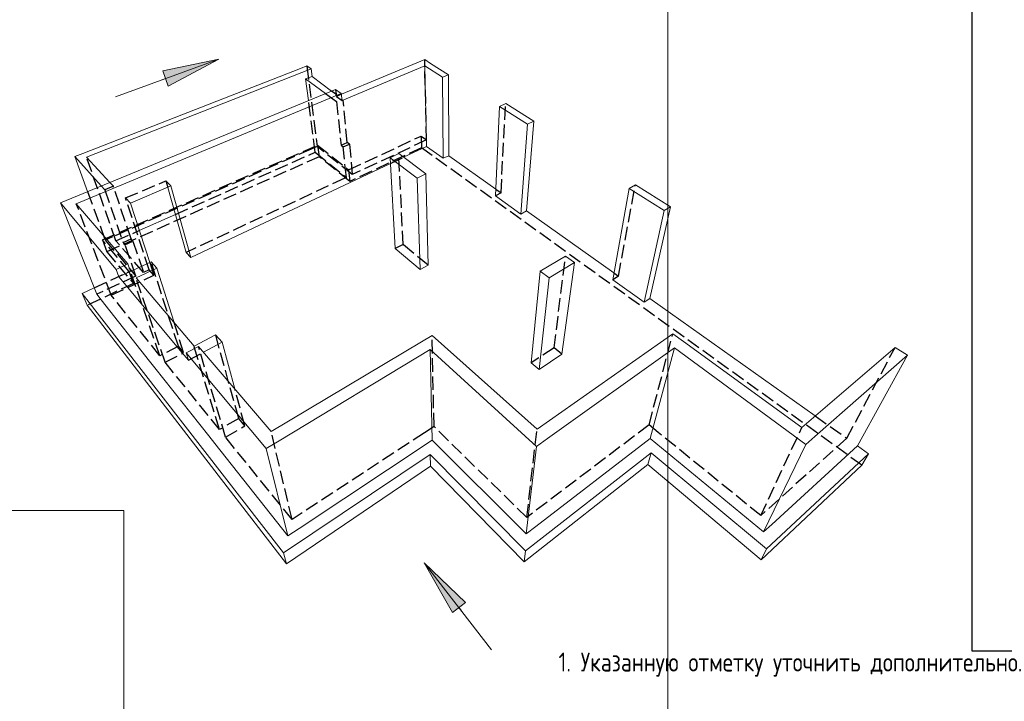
# Model space of a CAD drawing. Header units: millimetres. Extents: x 0 to 42000, y 0 to 29700.
# Tile 11 of 16: x 15039 to 29588, y 6201 to 16276. Entities that reach past the tile are written whole.
import ezdxf

# ---------------------------------------------------------------- set-up
doc = ezdxf.new("R2010")
doc.units = ezdxf.units.MM
doc.linetypes.add('______2', pattern=[270, 200, -70])
for name, color, linetype, lineweight in [('Standard', 7, 'Continuous', 25), ('Позиционная метка линия выноска', 7, 'Continuous', 13), ('Примечания', 7, 'Continuous', 13)]:
    doc.layers.add(name, color=color, linetype=linetype, lineweight=lineweight)
doc.styles.add('ISOCPEUR', font='txt')

msp = doc.modelspace()

# ---------------------------------------------------------------- hatches: boundary and pattern name
at = {"layer": 'Позиционная метка линия выноска', "linetype": 'Continuous', "lineweight": 13, "transparency": 33554687}
for points in [[(17152, 15519), (17982, 15695), (17234, 15294)], [(21436, 7513), (21017, 8250), (21626, 7660)]]:
    msp.add_hatch(color=7, dxfattribs=at).paths.add_polyline_path(points, flags=16)

# ---------------------------------------------------------------- linework, layer by layer
at = {"layer": 'Standard', "color": 7, "linetype": 'Continuous', "lineweight": 18, "transparency": 33554687}
for p, q in [((19188, 15556), (19283, 15593)), ((19283, 15593), (19345, 15549)), ((21024, 15686), (19792, 15173)), ((19802, 15081), (21024, 15594)), ((21111, 15631), (21024, 15686)), ((21050, 14403), (21024, 15594)), ((21024, 15594), (21289, 15425)), ((21377, 15463), (21111, 15631)), ((19188, 15556), (15974, 14299)), ((16027, 14242), (19345, 15549)), ((19264, 15400), (19359, 15437)), ((19345, 15549), (19359, 15437)), ((19648, 15221), (19359, 15437)), ((21289, 15425), (21377, 15463)), ((21297, 14227), (21289, 15425)), ((21378, 14266), (21377, 15463)), ((19560, 15185), (19264, 15400)), ((19306, 15080), (19264, 15400)), ((15641, 13570), (19707, 15246)), ((19791, 15184), (15876, 13556)), ((19707, 15246), (19791, 15184)), ((19802, 15081), (19791, 15184)), ((22069, 13674), (22130, 14995)), ((22220, 15037), (22130, 14995)), ((22130, 14995), (22543, 14733)), ((22634, 14777), (22220, 15037)), ((22446, 13404), (22543, 14733)), ((22529, 13449), (22634, 14777)), ((22543, 14733), (22634, 14777)), ((20711, 14243), (21050, 14403)), ((21050, 14403), (21297, 14227)), ((15853, 14252), (15974, 14299)), ((20640, 14296), (20511, 14236)), ((21042, 13998), (20640, 14296)), ((21297, 14227), (21378, 14266)), ((21378, 14266), (22073, 13773)), ((16245, 13819), (15853, 14252)), ((15853, 14252), (16041, 13735)), ((16027, 14242), (16370, 13870)), ((19922, 13870), (20516, 14151)), ((20589, 12893), (20511, 14236)), ((20511, 14236), (20911, 13934)), ((20911, 13934), (21042, 13998)), ((21073, 12650), (21042, 13998)), ((17570, 12759), (19922, 13870)), ((20955, 12585), (20911, 13934)), ((24136, 13836), (24044, 13783)), ((24654, 13511), (24136, 13836)), ((17274, 13819), (16676, 13563)), ((17226, 13798), (17498, 12835)), ((17570, 12759), (17274, 13819)), ((23801, 12432), (24044, 13783)), ((24044, 13783), (24562, 13456)), ((15711, 13487), (15641, 13570)), ((15641, 13570), (16177, 12217)), ((16638, 12665), (15876, 13556)), ((16676, 13563), (16960, 12688)), ((22069, 13674), (22446, 13404)), ((15711, 13487), (16465, 12586)), ((16806, 13161), (17339, 13398)), ((22446, 13404), (22529, 13449)), ((22529, 13449), (23819, 12533)), ((24264, 12101), (24562, 13456)), ((24348, 12157), (24654, 13511)), ((24562, 13456), (24654, 13511)), ((17498, 12835), (17570, 12759)), ((20589, 12893), (20955, 12585)), ((16465, 12586), (16638, 12665)), ((16980, 12697), (16504, 12476)), ((16676, 12556), (16638, 12665)), ((17064, 12603), (16980, 12697)), ((23105, 12782), (22732, 12560)), ((22863, 12462), (23235, 12687)), ((23052, 11330), (23235, 12687)), ((23235, 12687), (23105, 12782)), ((16504, 12476), (16465, 12586)), ((16758, 12460), (17064, 12603)), ((17320, 11800), (17064, 12603)), ((20955, 12585), (21073, 12650)), ((22598, 11204), (22732, 12560)), ((22732, 12560), (22863, 12462)), ((16504, 12476), (16586, 12379)), ((16586, 12379), (17436, 11358)), ((17616, 11452), (16758, 12460)), ((22714, 11106), (22863, 12462)), ((23801, 12432), (24264, 12101)), ((15964, 12231), (16139, 12312)), ((15964, 12231), (16036, 12054)), ((18939, 8394), (15964, 12231)), ((16177, 12217), (16243, 12133)), ((16243, 12133), (16958, 11229)), ((24264, 12101), (24348, 12157)), ((24348, 12157), (26794, 10420)), ((16036, 12054), (18981, 8233)), ((17934, 11619), (17616, 11452)), ((17755, 11360), (18033, 11507)), ((18033, 11507), (17934, 11619)), ((18219, 10818), (18033, 11507)), ((18755, 10191), (20976, 11514)), ((21133, 11608), (20976, 11514)), ((22683, 10221), (21133, 11608)), ((24690, 11632), (22683, 10221)), ((24846, 11519), (24690, 11632)), ((26597, 10250), (24846, 11519)), ((17436, 11358), (17532, 11242)), ((17680, 11447), (17497, 11351)), ((17532, 11242), (17497, 11351)), ((17497, 11351), (18680, 9937)), ((18755, 10191), (17680, 11447)), ((21102, 11399), (18873, 10053)), ((21134, 10059), (21102, 11399)), ((21102, 11399), (22675, 9967)), ((22837, 10083), (24714, 11424)), ((24354, 10083), (24714, 11424)), ((24714, 11424), (26654, 9998)), ((27973, 11431), (26597, 10250)), ((28158, 11315), (27973, 11431)), ((16958, 11229), (17035, 11131)), ((22598, 11204), (22714, 11106)), ((22714, 11106), (23052, 11330)), ((26786, 10113), (28158, 11315)), ((27420, 9976), (28158, 11315)), ((17035, 11131), (17832, 10124)), ((17832, 10124), (17921, 10011)), ((18680, 9937), (18873, 10053)), ((19169, 8757), (21134, 10059)), ((21134, 10059), (22523, 8674)), ((22667, 8785), (24354, 10083)), ((22675, 9967), (22837, 10083)), ((24354, 10083), (26032, 8704)), ((26654, 9998), (26786, 10113)), ((17921, 10011), (19002, 8645)), ((19002, 8645), (18680, 9937)), ((22523, 8674), (22675, 9967)), ((26032, 8704), (26654, 9998)), ((26152, 8814), (27420, 9976)), ((27420, 9976), (27582, 9860)), ((21106, 9849), (18939, 8394)), ((21106, 9849), (21110, 9678)), ((22513, 8425), (21106, 9849)), ((24370, 9874), (22513, 8425)), ((24370, 9874), (24323, 9703)), ((26075, 8454), (24370, 9874)), ((27582, 9860), (26075, 8454)), ((27582, 9860), (27484, 9690)), ((18981, 8233), (21110, 9678)), ((21110, 9678), (22494, 8263)), ((22494, 8263), (24323, 9703)), ((24323, 9703), (25994, 8293)), ((25994, 8293), (27484, 9690)), ((19002, 8645), (19169, 8757)), ((22523, 8674), (22667, 8785)), ((26032, 8704), (26152, 8814)), ((26075, 8454), (25994, 8293)), ((18939, 8394), (18981, 8233)), ((22513, 8425), (22494, 8263))]:
    msp.add_line(p, q, dxfattribs=at)
at = {"layer": 'Standard', "color": 7, "linetype": 'Continuous', "lineweight": -3, "transparency": 33554687}
msp.add_lwpolyline([(41500, 29200), (29109, 29200), (29109, 6946), (41500, 6946), (41500, 29200)], dxfattribs=at)
at = {"layer": 'Standard', "color": 7, "linetype": 'Continuous', "lineweight": 13, "transparency": 33554687}
msp.add_lwpolyline([(2000, 16969), (2000, 500), (24618, 500), (24618, 16969), (2000, 16969)], dxfattribs=at)
at = {"layer": 'Standard', "color": 254, "linetype": 'Continuous', "lineweight": 18, "true_color": 0xc4c4ff, "transparency": 33554687}
msp.add_lwpolyline([(16578, 500), (16578, 9022), (11245, 9022), (11245, 500)], dxfattribs=at)
at = {"layer": 'Позиционная метка линия выноска', "color": 7, "linetype": 'Continuous', "lineweight": 13, "transparency": 33554687}
for p, q in [((17982, 15695), (16453, 15136)), ((17152, 15519), (17982, 15695)), ((17982, 15695), (17234, 15294)), ((17982, 15695), (17982, 15695)), ((17982, 15695), (17982, 15695)), ((17982, 15695), (17982, 15695)), ((17234, 15294), (17152, 15519)), ((17193, 15407), (17137, 15386)), ((21017, 8250), (22013, 6963)), ((21017, 8250), (21017, 8250)), ((21017, 8250), (21017, 8250)), ((21017, 8250), (21017, 8250)), ((21017, 8250), (21626, 7660)), ((21436, 7513), (21017, 8250)), ((21626, 7660), (21436, 7513)), ((21531, 7586), (21568, 7539))]:
    msp.add_line(p, q, dxfattribs=at)
at = {"layer": 'Примечания', "color": 7, "linetype": '______2', "lineweight": -3, "transparency": 33554687}
for p, q in [((19283, 15593), (19435, 14402)), ((21050, 14499), (21024, 15686)), ((19560, 15185), (19720, 15068)), ((19709, 15176), (19648, 15221)), ((19707, 15246), (19718, 15142)), ((19709, 15176), (19711, 15151)), ((19792, 15173), (19718, 15142)), ((19718, 15142), (19802, 15081)), ((19405, 14317), (19306, 15080)), ((19720, 15068), (19787, 14422)), ((19879, 14463), (19818, 15087)), ((22151, 13717), (22220, 15037)), ((19899, 14058), (20971, 14556)), ((20971, 14556), (20975, 14384)), ((20971, 14556), (21050, 14499)), ((16262, 13021), (19442, 14423)), ((19442, 14423), (19464, 14251)), ((19442, 14423), (19899, 14058)), ((19787, 14422), (19879, 14463)), ((19787, 14422), (19819, 14397)), ((19819, 14397), (19911, 14438)), ((19911, 14438), (19879, 14463)), ((19911, 14438), (19954, 13986)), ((21050, 14499), (19954, 13986)), ((19347, 14364), (16412, 13067)), ((17339, 13398), (19405, 14317)), ((19435, 14402), (19347, 14364)), ((19405, 14317), (19866, 13944)), ((19954, 13986), (19435, 14402)), ((19866, 13944), (19819, 14397)), ((20975, 14384), (19916, 13885)), ((20706, 12955), (20640, 14296)), ((27484, 9690), (20975, 14384)), ((16462, 13008), (16027, 14242)), ((19464, 14251), (16326, 12845)), ((19916, 13885), (19464, 14251)), ((20516, 14151), (20711, 14243)), ((19899, 14058), (19916, 13885)), ((16370, 13870), (16423, 13813)), ((16603, 13641), (17199, 13894)), ((17274, 13819), (17199, 13894)), ((17199, 13894), (17226, 13798)), ((19843, 13934), (17498, 12835)), ((19866, 13944), (19843, 13934)), ((23885, 12486), (24136, 13836)), ((16041, 13735), (16302, 13019)), ((16298, 13761), (16245, 13819)), ((16423, 13813), (16298, 13761)), ((16298, 13761), (16567, 12982)), ((16684, 13035), (16423, 13813)), ((22151, 13717), (22069, 13674)), ((22073, 13773), (22151, 13717)), ((16391, 12202), (15876, 13556)), ((16603, 13641), (16676, 13563)), ((16952, 12579), (16603, 13641)), ((16462, 13008), (16806, 13161)), ((16262, 13021), (16326, 12845)), ((16659, 12554), (16262, 13021)), ((16412, 13067), (16302, 13019)), ((16302, 13019), (16755, 12487)), ((16868, 12540), (16462, 13008)), ((16567, 12982), (16684, 13035)), ((16567, 12982), (16595, 12950)), ((16595, 12950), (16712, 13003)), ((16755, 12487), (16595, 12950)), ((16712, 13003), (16684, 13035)), ((16712, 13003), (16868, 12540)), ((20706, 12955), (20589, 12893)), ((21073, 12650), (20706, 12955)), ((16326, 12845), (16721, 12377)), ((16960, 12688), (17021, 12500)), ((17384, 11449), (16980, 12697)), ((22935, 11425), (23105, 12782)), ((16139, 12312), (16659, 12554)), ((16721, 12377), (16659, 12554)), ((17112, 11308), (16676, 12556)), ((16952, 12579), (16868, 12540)), ((17021, 12500), (16952, 12579)), ((23819, 12533), (23885, 12486)), ((16721, 12377), (16036, 12054)), ((16755, 12487), (16177, 12217)), ((16391, 12202), (17021, 12500)), ((17189, 11212), (16758, 12460)), ((23885, 12486), (23801, 12432)), ((17112, 11308), (16391, 12202)), ((17462, 11355), (17320, 11800)), ((18275, 10380), (17934, 11619)), ((21161, 10263), (21133, 11608)), ((24338, 10287), (24690, 11632)), ((17384, 11449), (17112, 11308)), ((17189, 11212), (17462, 11355)), ((17462, 11355), (17384, 11449)), ((17532, 11242), (17755, 11360)), ((17992, 10217), (17616, 11452)), ((18082, 10105), (17680, 11447)), ((22935, 11425), (22598, 11204)), ((23052, 11330), (22935, 11425)), ((27260, 10089), (27973, 11431)), ((17992, 10217), (17189, 11212)), ((18366, 10271), (18219, 10818)), ((18275, 10380), (17992, 10217)), ((18366, 10271), (18275, 10380)), ((26794, 10420), (27260, 10089)), ((18082, 10105), (18366, 10271)), ((19063, 8889), (18755, 10191)), ((21161, 10263), (21021, 10171)), ((22532, 8917), (21161, 10263)), ((24338, 10287), (22532, 8917)), ((22532, 8917), (22683, 10221)), ((24474, 10176), (24338, 10287)), ((25990, 8945), (26597, 10250)), ((19063, 8889), (18082, 10105)), ((21021, 10171), (19063, 8889)), ((25990, 8945), (24474, 10176)), ((27260, 10089), (25990, 8945))]:
    msp.add_line(p, q, dxfattribs=at)

# ---------------------------------------------------------------- texts
at = {"layer": 'Standard', "color": 7, "linetype": 'Continuous', "lineweight": 13, "transparency": 33554687, "insert": (23000, 6743), "char_height": 280, "width": 8790.21, "attachment_point": 4, "style": 'ISOCPEUR'}
msp.add_mtext('\\A1;{\\fISOCPEUR|i0|b0;\\H279.999995;\\W1.000000;\\C7;1. Указанную отметку уточнить дополнительно.}\\P', dxfattribs=at)

doc.saveas('drawing.dxf')
